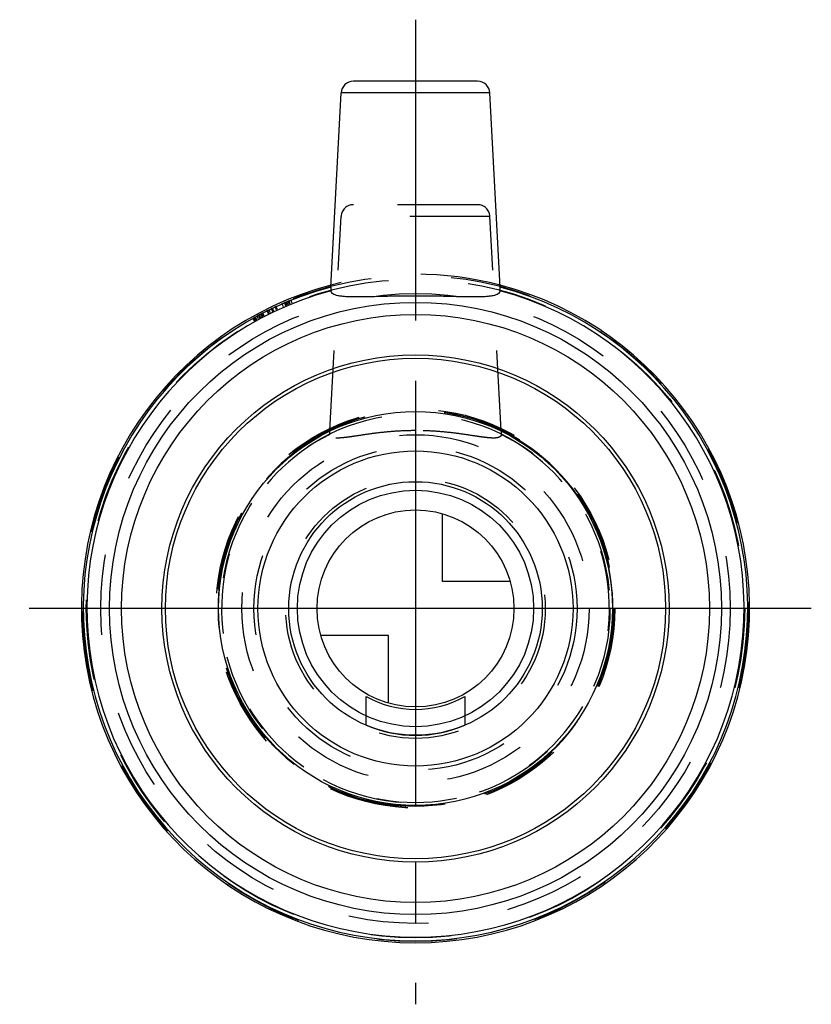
# Model space of a CAD drawing. Header units: millimetres. Extents: x 467.8 to 532.2, y 460 to 540.
import ezdxf

# ---------------------------------------------------------------- set-up
doc = ezdxf.new("R2010")
doc.units = ezdxf.units.MM
doc.header["$LTSCALE"] = 65.185185
doc.linetypes.add('CENTER', pattern=[0.6, 0.375, -0.075, 0.075, -0.075])
doc.linetypes.add('HIDDEN', pattern=[0.2, 0.1, -0.1])
for name, color, linetype in [('ACHSEN_S', 7, 'CONTINUOUS'), ('KOERPER', 7, 'CONTINUOUS'), ('KONST.EL_MIT_GEO', 7, 'CONTINUOUS'), ('KONSTR_EL', 7, 'CONTINUOUS'), ('KURVEN', 7, 'CONTINUOUS')]:
    doc.layers.add(name, color=color, linetype=linetype)

msp = doc.modelspace()

# ---------------------------------------------------------------- linework, layer by layer
at = {"layer": 'ACHSEN_S', "color": 2, "linetype": 'CENTER'}
for p, q in [((500, 539.987), (500, 460.012)), ((532.165, 492.163), (467.835, 492.163))]:
    msp.add_line(p, q, dxfattribs=at)
at = {"layer": 'KOERPER', "color": 7, "linetype": 'Continuous'}
for p, q in [((493.124, 518.269), (493.95, 534.04)), ((506.876, 518.269), (506.05, 534.04))]:
    msp.add_line(p, q, dxfattribs=at)
at = {"layer": 'KOERPER', "color": 8, "linetype": 'HIDDEN'}
for p, q in [((493.039, 506.621), (493.95, 524.015)), ((506.961, 506.621), (506.05, 524.015))]:
    msp.add_line(p, q, dxfattribs=at)
msp.add_circle((500, 492.163), 16.2, dxfattribs=at)
for radius, start, end in [(27.15, 75.34747, 104.65253), (16.047, 115.70857, 64.29143), (15.753, 116.27927, 63.72073)]:
    msp.add_arc((500, 492.163), radius, start, end, dxfattribs=at)
at = {"layer": 'KOERPER', "color": 7, "linetype": 'Continuous'}
for radius, start, end in [(27.15, 104.65253, 75.34747), (26.997, 104.75569, 75.24431), (26.703, 104.9485, 75.0515)]:
    msp.add_arc((500, 492.163), radius, start, end, dxfattribs=at)
for points, knots in [([(493.124, 518.269), (493.12, 518.204), (493.115, 518.114), (493.112, 518.012), (493.11, 517.975), (493.112, 517.962)], [0, 0, 0, 0, 0.641927, 0.873313, 1, 1, 1, 1]), ([(506.888, 517.962), (506.89, 517.975), (506.888, 518.012), (506.885, 518.114), (506.88, 518.204), (506.876, 518.269)], [0, 0, 0, 0, 0.126687, 0.358073, 1, 1, 1, 1]), ([(493.112, 517.962), (493.117, 517.919), (493.156, 517.83), (493.279, 517.728), (493.459, 517.648), (493.697, 517.587), (493.993, 517.542), (494.496, 517.5), (495.247, 517.488), (496.273, 517.506), (497.436, 517.536), (498.694, 517.562), (499.559, 517.569), (500, 517.569)], [0, 0, 0, 0, 0.018148, 0.039462, 0.066807, 0.10149, 0.143942, 0.194132, 0.316311, 0.463865, 0.631243, 0.812173, 1, 1, 1, 1]), ([(500, 517.569), (500.441, 517.569), (501.306, 517.562), (502.564, 517.536), (503.727, 517.506), (504.753, 517.488), (505.504, 517.5), (506.007, 517.542), (506.303, 517.587), (506.541, 517.648), (506.721, 517.728), (506.844, 517.83), (506.883, 517.919), (506.888, 517.962)], [0, 0, 0, 0, 0.187833, 0.368767, 0.536144, 0.683697, 0.805873, 0.856061, 0.898512, 0.933195, 0.960539, 0.981852, 1, 1, 1, 1])]:
    msp.add_open_spline(points, degree=3, knots=knots, dxfattribs=at)
at = {"layer": 'KOERPER', "color": 8, "linetype": 'HIDDEN'}
for points, knots in [([(493.025, 506.287), (493.024, 506.302), (493.026, 506.343), (493.029, 506.455), (493.035, 506.551), (493.039, 506.621)], [0, 0, 0, 0, 0.132847, 0.370416, 1, 1, 1, 1]), ([(500, 506.609), (499.554, 506.609), (498.678, 506.585), (497.407, 506.481), (496.234, 506.334), (495.337, 506.197), (494.697, 506.102), (494.287, 506.048), (493.929, 506.013), (493.627, 506.001), (493.383, 506.018), (493.197, 506.066), (493.066, 506.155), (493.03, 506.245), (493.025, 506.287)], [0, 0, 0, 0, 0.1877, 0.36865, 0.536486, 0.685162, 0.750461, 0.808758, 0.859381, 0.901804, 0.935836, 0.961933, 0.981947, 1, 1, 1, 1]), ([(506.975, 506.287), (506.97, 506.245), (506.934, 506.155), (506.803, 506.066), (506.617, 506.018), (506.373, 506.001), (506.071, 506.013), (505.713, 506.048), (505.303, 506.102), (504.663, 506.197), (503.766, 506.334), (502.593, 506.481), (501.322, 506.585), (500.446, 506.609), (500, 506.609)], [0, 0, 0, 0, 0.018053, 0.038068, 0.064166, 0.098198, 0.140623, 0.191248, 0.249546, 0.314847, 0.463524, 0.63136, 0.812306, 1, 1, 1, 1]), ([(506.961, 506.621), (506.965, 506.551), (506.971, 506.455), (506.974, 506.343), (506.976, 506.302), (506.975, 506.287)], [0, 0, 0, 0, 0.629583, 0.867153, 1, 1, 1, 1])]:
    msp.add_open_spline(points, degree=3, knots=knots, dxfattribs=at)
at = {"layer": 'KONST.EL_MIT_GEO', "color": 7, "linetype": 'Continuous'}
for p, q in [((496, 482.675), (496, 485.012)), ((504, 485.012), (504, 482.675))]:
    msp.add_line(p, q, dxfattribs=at)
for radius, start, end in [(8.15, 240.60698, 299.39302), (10.25, 247.03032, 292.96968)]:
    msp.add_arc((500, 492.113), radius, start, end, dxfattribs=at)
at = {"layer": 'KONSTR_EL', "color": 7, "linetype": 'Continuous'}
for p, q in [((505.051, 534.987), (494.949, 534.987)), ((506.05, 534.04), (493.95, 534.04))]:
    msp.add_line(p, q, dxfattribs=at)
at = {"layer": 'KONSTR_EL', "color": 8, "linetype": 'HIDDEN'}
for p, q in [((505.051, 524.962), (494.949, 524.962)), ((506.05, 524.015), (493.95, 524.015)), ((488.699, 516.408), (488.573, 516.68)), ((488.771, 516.441), (488.645, 516.714)), ((488.781, 516.446), (488.656, 516.719)), ((489.27, 516.666), (489.149, 516.941)), ((489.474, 516.754), (489.356, 517.03)), ((489.481, 516.757), (489.363, 517.033)), ((489.564, 516.793), (489.447, 517.069)), ((489.623, 516.818), (489.507, 517.094)), ((489.647, 516.828), (489.531, 517.105)), ((489.766, 516.878), (489.652, 517.155)), ((489.774, 516.881), (489.659, 517.158)), ((489.812, 516.896), (489.697, 517.174)), ((489.979, 516.965), (489.867, 517.243)), ((487.067, 515.579), (486.922, 515.841)), ((486.933, 515.847), (487.078, 515.585)), ((487.111, 515.602), (486.966, 515.865)), ((487.248, 515.677), (487.105, 515.941)), ((487.362, 515.739), (487.22, 516.003)), ((487.422, 515.771), (487.28, 516.035)), ((487.436, 515.778), (487.295, 516.043)), ((487.539, 515.833), (487.399, 516.098)), ((487.589, 515.859), (487.45, 516.125)), ((487.599, 515.864), (487.46, 516.13)), ((487.686, 515.91), (487.548, 516.176)), ((487.713, 515.924), (487.575, 516.19)), ((488.049, 516.094), (487.914, 516.363)), ((488.077, 516.108), (487.943, 516.377)), ((488.1, 516.12), (487.966, 516.388)), ((488.222, 516.18), (488.089, 516.449)), ((488.396, 516.264), (488.266, 516.535)), ((488.456, 516.293), (488.326, 516.564)), ((488.483, 516.306), (488.354, 516.577)), ((486.761, 515.751), (486.908, 515.49)), ((486.989, 515.535), (486.842, 515.797))]:
    msp.add_line(p, q, dxfattribs=at)
for radius in [27.05, 26.75, 25.578, 16.1, 16.093, 15.8, 14.111, 13.129, 10.55]:
    msp.add_circle((500, 492.163), radius, dxfattribs=at)
at = {"layer": 'KONSTR_EL', "color": 7, "linetype": 'Continuous'}
for radius in [24.866, 23.885, 20.6, 20.325, 10.3]:
    msp.add_circle((500, 492.163), radius, dxfattribs=at)
for centre, start, end in [((494.949, 533.987), 90, 177), ((505.051, 533.987), 3, 90)]:
    msp.add_arc(centre, 1, start, end, dxfattribs=at)
at = {"layer": 'KONSTR_EL', "color": 8, "linetype": 'HIDDEN'}
for centre, start, end in [((494.949, 523.962), 90, 177), ((505.051, 523.962), 3, 90)]:
    msp.add_arc(centre, 1, start, end, dxfattribs=at)
at = {"layer": 'KURVEN', "color": 40, "linetype": 'Continuous'}
for p, q in [((500, 508.163), (500, 476.163)), ((502.2, 494.363), (502.2, 499.854)), ((507.692, 494.363), (502.2, 494.363)), ((516, 492.163), (484, 492.163)), ((497.8, 489.962), (492.308, 489.962)), ((497.8, 484.471), (497.8, 489.962))]:
    msp.add_line(p, q, dxfattribs=at)
for radius in [16, 12.8, 9.6, 8]:
    msp.add_circle((500, 492.163), radius, dxfattribs=at)

doc.saveas('drawing.dxf')
